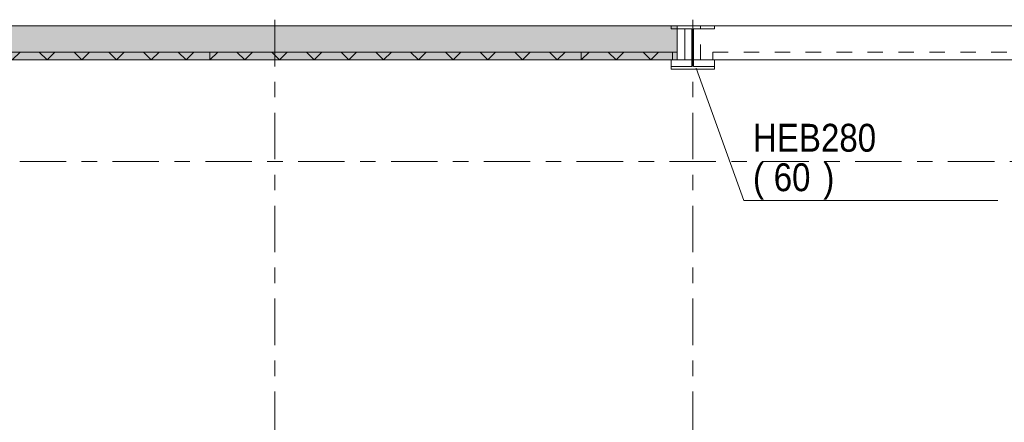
# Model space of a CAD drawing. Header units: millimetres. Extents: x -931 to -90, y -1411 to -817.
# Tile 29 of 63: x -652 to -589, y -1249 to -1223. Entities that reach past the tile are written whole.
import ezdxf

# ---------------------------------------------------------------- set-up
doc = ezdxf.new("R2010")
doc.units = ezdxf.units.MM
for name, pattern in [('XKITLINE00', [0]), ('XKITLINE01', [4, 1, -1, 1, -1]), ('XKITLINE03', [6, 3, -1, 1, -1])]:
    doc.linetypes.add(name, pattern=pattern)
for name, color, linetype, lineweight in [('Onderdeel', 2, 'Continuous', 0), ('Onderdeel label', 2, 'Continuous', 0), ('Stramien', 4, 'Continuous', 0)]:
    doc.layers.add(name, color=color, linetype=linetype, lineweight=lineweight)
doc.styles.add('ARIAL', font='arial.ttf')

msp = doc.modelspace()

# ---------------------------------------------------------------- hatches: boundary and pattern name
at = {"layer": 'Onderdeel'}
for points in [[(-609.937, -1225.777), (-680.487, -1225.777), (-680.487, -1223.577), (-609.937, -1223.577)], [(-640.135, -1225.777), (-664.135, -1225.777), (-664.135, -1225.277), (-640.135, -1225.277)], [(-616.135, -1225.777), (-640.135, -1225.777), (-640.135, -1225.277), (-616.135, -1225.277)], [(-609.937, -1225.777), (-616.135, -1225.777), (-616.135, -1225.277), (-609.937, -1225.277)]]:
    msp.add_hatch(color=256, dxfattribs=at).paths.add_polyline_path(points, flags=17)

# ---------------------------------------------------------------- linework, layer by layer
at = {"layer": 'Onderdeel', "linetype": 'XKITLINE01', "lineweight": 0}
for p, q in [((-537.436, -1223.577), (-680.487, -1223.577)), ((-610.334, -1223.757), (-610.334, -1223.577)), ((-609.937, -1223.577), (-610.334, -1223.577)), ((-610.334, -1223.757), (-610.334, -1223.577)), ((-609.937, -1223.757), (-610.334, -1223.757)), ((-609.937, -1223.757), (-610.334, -1223.757)), ((-609.937, -1225.777), (-609.937, -1223.757)), ((-609.937, -1225.777), (-609.937, -1223.757)), ((-609.937, -1223.757), (-609.937, -1223.757)), ((-609.937, -1223.757), (-609.937, -1225.777)), ((-609.937, -1223.757), (-609.434, -1223.757)), ((-609.434, -1225.777), (-609.434, -1223.757)), ((-609.434, -1225.777), (-609.434, -1223.757)), ((-609.434, -1223.757), (-609.434, -1225.777)), ((-609.434, -1225.777), (-609.434, -1223.757)), ((-609.434, -1223.757), (-609.434, -1225.777)), ((-609.434, -1225.777), (-609.434, -1223.757)), ((-608.987, -1225.777), (-608.987, -1223.757)), ((-608.986, -1223.757), (-608.987, -1223.757)), ((-608.987, -1223.757), (-608.987, -1223.757)), ((-608.987, -1225.777), (-608.987, -1223.757)), ((-608.987, -1223.757), (-608.987, -1223.757)), ((-608.987, -1225.777), (-608.987, -1223.757)), ((-608.882, -1225.777), (-608.882, -1223.757)), ((-608.881, -1223.757), (-608.881, -1225.777)), ((-608.881, -1223.757), (-608.881, -1223.757)), ((-608.434, -1223.577), (-608.434, -1223.577)), ((-537.434, -1223.577), (-608.434, -1223.577)), ((-608.434, -1225.777), (-608.434, -1223.577)), ((-608.434, -1223.757), (-608.434, -1223.757)), ((-607.534, -1223.757), (-607.534, -1223.577)), ((-607.534, -1223.577), (-607.534, -1223.577)), ((-607.534, -1223.757), (-607.534, -1223.757)), ((-607.534, -1223.757), (-607.534, -1223.757)), ((-640.135, -1225.277), (-640.134, -1225.277)), ((-640.134, -1225.277), (-640.135, -1225.277)), ((-616.134, -1225.277), (-616.135, -1225.277)), ((-616.135, -1225.277), (-616.134, -1225.277)), ((-610.234, -1225.277), (-610.234, -1225.777)), ((-609.937, -1225.277), (-609.937, -1225.777)), ((-607.634, -1225.277), (-607.634, -1225.277)), ((-607.634, -1225.277), (-583.637, -1225.277)), ((-607.634, -1225.777), (-607.634, -1225.277)), ((-597.334, -1225.777), (-680.487, -1225.777)), ((-640.135, -1225.777), (-640.134, -1225.777)), ((-616.135, -1225.777), (-616.134, -1225.777)), ((-609.434, -1225.777), (-610.334, -1225.777)), ((-610.334, -1226.197), (-610.334, -1225.777)), ((-610.334, -1226.197), (-608.987, -1226.197)), ((-610.234, -1225.777), (-610.234, -1225.777)), ((-609.937, -1225.777), (-609.937, -1225.777)), ((-609.937, -1225.777), (-609.937, -1225.777)), ((-609.937, -1225.777), (-609.434, -1225.777)), ((-609.937, -1225.777), (-609.937, -1225.777)), ((-609.937, -1225.777), (-609.937, -1225.777)), ((-608.987, -1225.777), (-608.987, -1225.777)), ((-608.987, -1226.197), (-608.987, -1225.777)), ((-608.987, -1225.777), (-608.987, -1225.777)), ((-608.987, -1225.777), (-608.987, -1225.777)), ((-608.987, -1226.197), (-608.986, -1226.197)), ((-608.882, -1225.777), (-608.882, -1225.777)), ((-608.882, -1226.197), (-608.882, -1225.777)), ((-608.882, -1226.197), (-608.882, -1226.197)), ((-608.882, -1226.197), (-607.534, -1226.197)), ((-608.881, -1225.777), (-608.881, -1225.777)), ((-608.434, -1225.777), (-608.434, -1225.777)), ((-607.534, -1225.777), (-608.434, -1225.777)), ((-583.639, -1225.777), (-607.634, -1225.777)), ((-607.534, -1225.777), (-607.534, -1225.777)), ((-607.534, -1226.197), (-607.534, -1225.777)), ((-607.534, -1226.197), (-607.534, -1226.197)), ((-607.534, -1226.197), (-607.534, -1226.197)), ((-537.434, -1225.777), (-597.298, -1225.777)), ((-607.534, -1226.377), (-607.534, -1226.377))]:
    msp.add_line(p, q, dxfattribs=at)
at = {"layer": 'Onderdeel', "linetype": 'XKITLINE00', "lineweight": 0}
for p, q in [((-680.487, -1223.577), (-609.937, -1223.577)), ((-607.534, -1223.577), (-609.937, -1223.577)), ((-609.937, -1223.577), (-609.937, -1225.777)), ((-609.937, -1225.777), (-609.937, -1223.577)), ((-608.987, -1223.757), (-609.937, -1223.757)), ((-609.937, -1225.777), (-609.937, -1223.757)), ((-608.987, -1223.757), (-609.937, -1223.757)), ((-609.937, -1223.757), (-609.937, -1223.757)), ((-608.987, -1223.757), (-608.987, -1223.757)), ((-608.987, -1225.777), (-608.987, -1223.757)), ((-608.987, -1223.757), (-608.987, -1226.197)), ((-608.882, -1225.777), (-608.882, -1223.757)), ((-608.882, -1223.757), (-607.534, -1223.757)), ((-608.882, -1226.197), (-608.882, -1223.757)), ((-607.534, -1223.757), (-608.882, -1223.757)), ((-537.434, -1223.577), (-607.534, -1223.577)), ((-607.534, -1223.577), (-607.534, -1223.757)), ((-607.534, -1223.757), (-607.534, -1223.577)), ((-640.135, -1225.277), (-664.135, -1225.277)), ((-652.91, -1225.777), (-652.41, -1225.277)), ((-650.665, -1225.777), (-651.165, -1225.277)), ((-650.665, -1225.777), (-650.165, -1225.277)), ((-648.419, -1225.777), (-648.919, -1225.277)), ((-648.419, -1225.777), (-647.919, -1225.277)), ((-646.174, -1225.777), (-646.674, -1225.277)), ((-646.174, -1225.777), (-645.674, -1225.277)), ((-643.929, -1225.777), (-644.429, -1225.277)), ((-643.929, -1225.777), (-643.429, -1225.277)), ((-641.684, -1225.777), (-642.184, -1225.277)), ((-641.684, -1225.777), (-641.184, -1225.277)), ((-640.135, -1225.777), (-639.635, -1225.277)), ((-640.135, -1225.777), (-640.135, -1225.277)), ((-616.135, -1225.277), (-640.135, -1225.277)), ((-640.135, -1225.277), (-640.135, -1225.777)), ((-637.89, -1225.777), (-638.39, -1225.277)), ((-637.89, -1225.777), (-637.39, -1225.277)), ((-635.645, -1225.777), (-636.145, -1225.277)), ((-635.645, -1225.777), (-635.145, -1225.277)), ((-633.4, -1225.777), (-633.9, -1225.277)), ((-633.4, -1225.777), (-632.9, -1225.277)), ((-631.155, -1225.777), (-631.655, -1225.277)), ((-631.155, -1225.777), (-630.655, -1225.277)), ((-628.91, -1225.777), (-629.41, -1225.277)), ((-628.91, -1225.777), (-628.41, -1225.277)), ((-626.665, -1225.777), (-627.165, -1225.277)), ((-626.665, -1225.777), (-626.165, -1225.277)), ((-624.419, -1225.777), (-624.919, -1225.277)), ((-624.419, -1225.777), (-623.919, -1225.277)), ((-622.174, -1225.777), (-622.674, -1225.277)), ((-622.174, -1225.777), (-621.674, -1225.277)), ((-619.929, -1225.777), (-620.429, -1225.277)), ((-619.929, -1225.777), (-619.429, -1225.277)), ((-617.684, -1225.777), (-618.184, -1225.277)), ((-617.684, -1225.777), (-617.184, -1225.277)), ((-616.135, -1225.777), (-615.635, -1225.277)), ((-616.135, -1225.277), (-616.135, -1225.777)), ((-616.135, -1225.777), (-616.135, -1225.277)), ((-609.937, -1225.277), (-616.135, -1225.277)), ((-613.89, -1225.777), (-614.39, -1225.277)), ((-613.89, -1225.777), (-613.39, -1225.277)), ((-611.645, -1225.777), (-612.145, -1225.277)), ((-611.645, -1225.777), (-611.145, -1225.277)), ((-609.937, -1225.777), (-609.937, -1225.277)), ((-609.937, -1225.777), (-680.487, -1225.777)), ((-664.135, -1225.777), (-640.135, -1225.777)), ((-640.135, -1225.777), (-616.135, -1225.777)), ((-609.937, -1225.777), (-616.135, -1225.777)), ((-610.334, -1226.377), (-610.334, -1226.197)), ((-608.987, -1226.197), (-610.334, -1226.197)), ((-609.937, -1225.777), (-609.937, -1225.777)), ((-608.987, -1225.777), (-609.937, -1225.777)), ((-609.937, -1225.777), (-609.937, -1225.777)), ((-597.298, -1225.777), (-608.882, -1225.777)), ((-607.534, -1226.197), (-608.882, -1226.197)), ((-607.534, -1226.377), (-607.534, -1226.197)), ((-537.434, -1225.777), (-597.334, -1225.777)), ((-607.534, -1226.377), (-610.334, -1226.377))]:
    msp.add_line(p, q, dxfattribs=at)
at = {"layer": 'Onderdeel label', "linetype": 'XKITLINE00', "lineweight": 0}
for p, q in [((-608.714, -1226.313), (-605.638, -1234.851)), ((-605.638, -1234.851), (-589.206, -1234.851))]:
    msp.add_line(p, q, dxfattribs=at)
at = {"layer": 'Stramien', "linetype": 'XKITLINE03', "lineweight": 0}
for p, q in [((-635.934, -1364.189), (-635.934, -1157.777)), ((-608.934, -1364.189), (-608.934, -1157.777)), ((-904.434, -1232.327), (-469.434, -1232.327))]:
    msp.add_line(p, q, dxfattribs=at)

# ---------------------------------------------------------------- texts
at = {"layer": 'Onderdeel label', "style": 'ARIAL', "width": 0.85}
for s, p in [('HEB280', (-605.038, -1231.701)), ('(', (-605.038, -1234.251)), ('60', (-603.699, -1234.251)), (')', (-600.489, -1234.251))]:
    msp.add_text(s, height=1.8, dxfattribs=at).set_placement(p)

doc.saveas('drawing.dxf')
